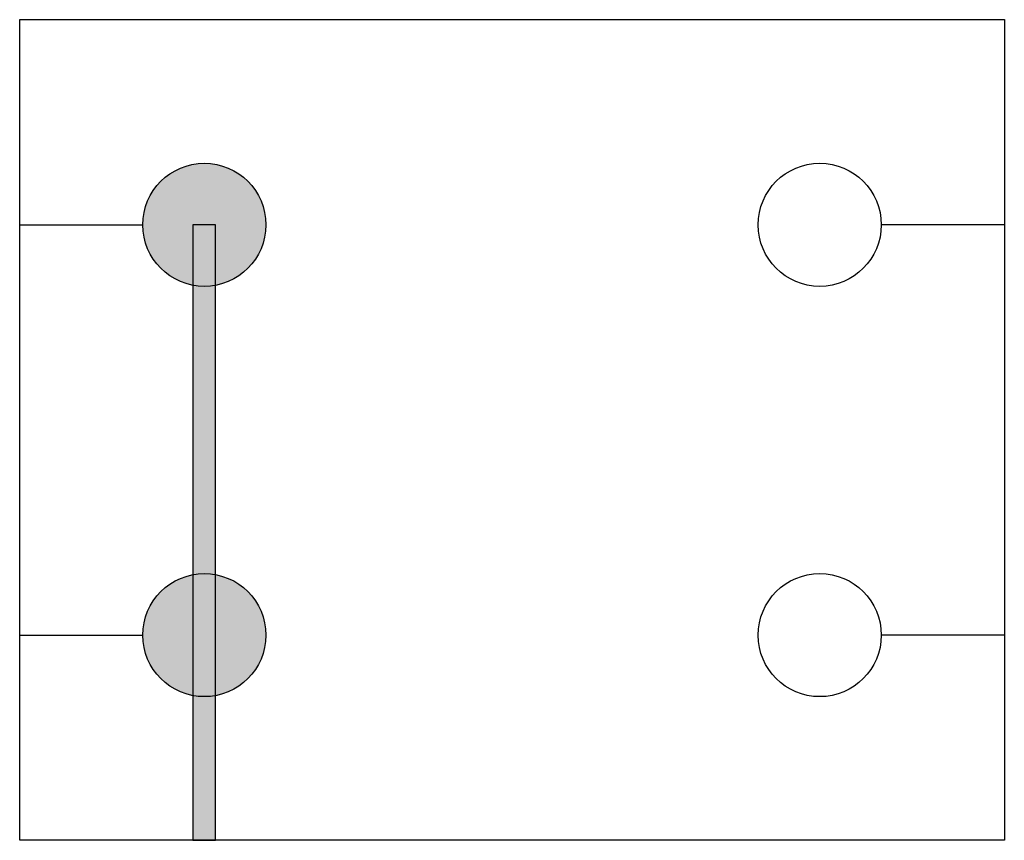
# Model space of a CAD drawing. Extents: x -7.1 to 4.9, y -22.8 to -12.8.
import ezdxf

# ---------------------------------------------------------------- set-up
doc = ezdxf.new("R2010")
doc.units = 0
doc.header["$MEASUREMENT"] = 0
doc.layers.get('0').update_dxf_attribs({"linetype": 'CONTINUOUS'})

msp = doc.modelspace()

# ---------------------------------------------------------------- hatches: boundary and pattern name
h = msp.add_hatch(color=256)
edge = h.paths.add_edge_path()
edge.add_arc((-4.847, -15.346), 0.75, 0, 360)
msp.add_hatch(color=256).paths.add_polyline_path([(-4.986, -22.846), (-4.709, -22.846), (-4.709, -15.346), (-4.986, -15.346)])
h = msp.add_hatch(color=256)
edge = h.paths.add_edge_path()
edge.add_arc((-4.847, -20.346), 0.75, 0, 360)

# ---------------------------------------------------------------- linework, layer by layer
at = {"color": 5, "lineweight": 30}
for p, q in [((-7.097, -12.846), (4.903, -12.846)), ((-7.097, -22.846), (-7.097, -12.846)), ((4.903, -12.846), (4.903, -22.846)), ((4.903, -22.846), (-7.097, -22.846))]:
    msp.add_line(p, q, dxfattribs=at)
for p, q in [((-7.097, -15.346), (-5.597, -15.346)), ((4.903, -15.346), (3.403, -15.346)), ((-7.097, -20.346), (-5.597, -20.346)), ((4.903, -20.346), (3.403, -20.346))]:
    msp.add_line(p, q)
msp.add_lwpolyline([(-4.986, -22.846), (-4.709, -22.846), (-4.709, -15.346), (-4.986, -15.346)], close=True)
at = {"color": 7}
for centre in [(-4.847, -15.346), (2.653, -15.346), (-4.847, -20.346), (2.653, -20.346)]:
    msp.add_circle(centre, 0.75, dxfattribs=at)

doc.saveas('drawing.dxf')
